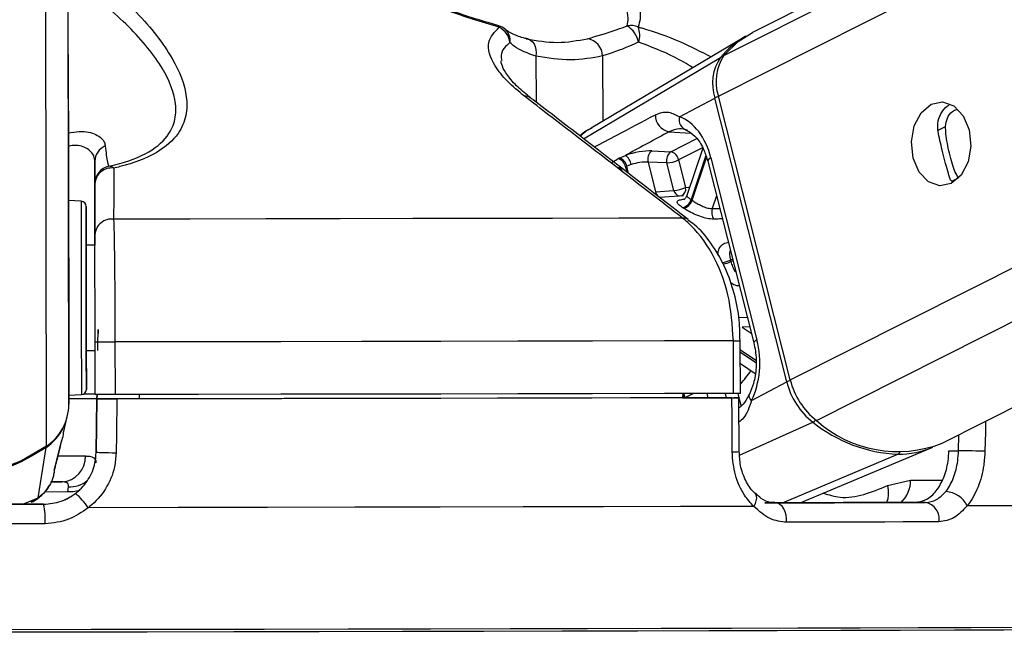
# Model space of a CAD drawing. Header units: millimetres. Extents: x 36407 to 443956, y 6043 to 409364.
# Tile 18 of 73: x 167905 to 170711, y 143756 to 145523. Entities that reach past the tile are written whole.
import ezdxf

# ---------------------------------------------------------------- set-up
doc = ezdxf.new("R2010")
doc.units = ezdxf.units.MM
doc.header["$LTSCALE"] = 50
doc.layers.add('COMPONENT_GEOMETRY', color=7, linetype='Continuous')
doc.styles.add('SLDTEXTSTYLE0', font='TXT', dxfattribs={"width": 0.75})
doc.dimstyles.new('SLDDIMSTYLE2', dxfattribs={"dimtxt": 2500, "dimasz": 165.1, "dimexe": 0, "dimexo": 0.0625, "dimgap": 625, "dimtad": 0, "dimtih": 1, "dimtoh": 1, "dimdec": 0, "dimrnd": 1e-09, "dimzin": 12, "dimdsep": 46, "dimtxsty": 'SLDTEXTSTYLE0', "dimsah": 1, "dimcen": 0.09, "dimadec": 0, "dimazin": 3, "dimtfac": 1, "dimtdec": 0, "dimtofl": 0, "dimtmove": 0, "dimatfit": 3, "dimfxl": 1, "dimfrac": 2, "dimtolj": 1, "dimtzin": 12, "dimarcsym": 0})

# ---------------------------------------------------------------- blocks, each defined once
blk = doc.blocks.new('_D_5')
at = {"layer": 'COMPONENT_GEOMETRY', "color": 7}
for p, q in [((239589.9, 151445.9), (252348.8, 151445.9)), ((252190.1, 151445.9), (252190.1, 97762.1)), ((252190.1, 40109.5), (252190.1, 93793.3)), ((95738.2, 40109.5), (252348.8, 40109.5))]:
    blk.add_line(p, q, dxfattribs=at)
for points in [[(252190.1, 151445.9), (252164.7, 151280.8), (252215.5, 151280.8)], [(252190.1, 40109.5), (252215.5, 40274.6), (252164.7, 40274.6)]]:
    blk.add_solid(points, dxfattribs=at)
at = {"layer": 'COMPONENT_GEOMETRY', "color": 7, "insert": (248495.6, 97016), "char_height": 2500, "attachment_point": 1, "style": 'SLDTEXTSTYLE0'}
blk.add_mtext('2227', dxfattribs=at)

msp = doc.modelspace()

# ---------------------------------------------------------------- linework, layer by layer
at = {"color": 7, "linetype": 'Continuous', "lineweight": 25}
for p, q in [((182838.83, 151961.06), (169993.39, 145486.86)), ((170533.53, 144315.55), (185651.85, 151935.3)), ((168043.95, 145262.33), (168035.23, 151725.21)), ((169270.22, 145505.71), (169240.4, 145514.66)), ((169968.38, 145472.66), (169533.86, 145213.89)), ((169785.63, 145246.15), (169885.97, 145299.69)), ((170090.78, 144490.7), (169885.97, 145299.69)), ((170100.71, 144496), (169895.89, 145304.98)), ((168043.95, 145262.33), (168045.06, 144426.49)), ((169706.44, 145148.68), (169760.13, 145146.55)), ((169851.57, 145156.66), (169806.32, 145021.34)), ((168119.13, 145119.34), (168119.45, 144879.76)), ((169613.74, 145128.45), (169631.13, 145136.2)), ((169695.77, 145116.78), (169717.18, 145032.26)), ((169749.46, 145114.66), (169695.77, 145116.78)), ((169769.28, 145036.4), (169749.46, 145114.66)), ((169782.84, 145123.08), (169802.65, 145044.82)), ((169865.74, 145119.65), (169996.92, 144601.53)), ((169874.88, 145128.69), (170006.05, 144610.57)), ((169647.08, 145109.86), (169634.82, 145105.13)), ((168119.42, 144910.58), (168119.22, 145056.02)), ((169717.18, 145032.26), (169769.28, 145036.4)), ((168080.07, 145005.45), (168044.28, 145007.28)), ((169796.36, 145020.87), (169728.95, 145015.68)), ((168119.46, 144879.76), (168094.46, 144879.73)), ((168120.03, 144454.13), (168119.83, 144604.13)), ((168176.59, 144604.14), (168176.79, 144454.14)), ((169939.02, 144457.49), (169938.82, 144607.49)), ((169958.77, 144457.57), (169958.56, 144607.57)), ((168094.86, 144579.73), (168119.86, 144579.76)), ((169958.66, 144542.44), (170000.49, 144514.37)), ((169990.45, 144437.16), (170090.78, 144490.7)), ((168045.03, 144452.04), (168080.81, 144453.96)), ((168125.28, 144442.73), (168122.8, 144288.89)), ((168122.82, 144289.02), (168125.28, 144441.64)), ((168125.46, 144454.1), (168125.28, 144442.45)), ((168125.28, 144442.07), (168125.47, 144454.1)), ((168125.28, 144442.73), (168125.28, 144442.45)), ((168234.81, 144442.22), (168125.28, 144442.07)), ((168125.28, 144441.64), (168125.28, 144442.07)), ((168234.81, 144442.22), (168234.81, 144441.85)), ((168234.82, 144441.85), (168234.81, 144442.22)), ((168245.03, 144454.41), (168245.04, 144441.87)), ((169794.25, 144457.36), (169794.11, 144444.81)), ((169794.11, 144445.08), (169939.91, 144445.08)), ((169824.13, 144444.88), (169794.11, 144444.88)), ((169955, 144291.65), (169954.54, 144445.06)), ((168029.95, 144345.02), (168040.56, 144390.59)), ((167957.68, 144159.56), (167980.47, 144303.63)), ((168005.18, 144244.15), (168024.68, 144324.86)), ((168023.86, 144321.54), (168024.81, 144324.82)), ((170129.33, 144145.63), (170507.24, 144303.89)), ((168122.82, 144289.07), (168122.82, 144289.02)), ((170552.95, 144294.19), (170580.39, 144294.19)), ((168002.3, 144226.24), (168004.37, 144235.13)), ((168003.62, 144238.61), (168005.42, 144244.09)), ((167993.09, 144205.18), (168025.14, 144205.23)), ((168042.09, 144176.38), (168043.82, 144191.21)), ((170377.73, 144194.61), (170443.42, 144210.5)), ((167973.04, 144141.41), (167973.04, 144141.47)), ((170028.37, 144145.37), (170058.35, 144145.37)), ((170486.28, 144146.53), (170456.3, 144146.53))]:
    msp.add_line(p, q, dxfattribs=at)
at = {"color": 8, "linetype": 'Continuous', "lineweight": 25}
for p, q in [((169895.89, 145304.98), (183097.48, 151958.69)), ((169911.99, 145421.07), (182887.07, 151960.62)), ((170100.71, 144496), (184875.1, 151942.41)), ((170175.52, 144380.15), (185174.33, 151939.67)), ((168045.06, 144426.49), (168035.23, 151725.21)), ((167980.94, 144306.59), (167971.37, 151409.81)), ((169376.22, 145419.09), (169376.4, 145288.04)), ((169511.67, 145183.77), (169901.98, 145415.13)), ((169566.04, 145419.6), (169566.28, 145233.2)), ((169755.66, 145203.41), (169817.96, 145199.3)), ((170520, 145206.72), (170543.35, 145218.5)), ((169760.13, 145146.55), (169834.74, 145184.16)), ((169851.08, 145157.47), (169782.84, 145123.08)), ((169860.21, 145135.68), (169818.27, 145010.24)), ((169821.21, 145008.27), (169862.04, 145130.39)), ((169615.33, 145099.76), (169610.32, 145100.23)), ((169631.76, 145103.61), (169635.77, 145087.77)), ((169640.05, 145084.45), (169634.82, 145105.13)), ((170561.21, 145062.6), (170580.38, 145072.26)), ((169890.74, 145020.91), (169878.57, 144984.52)), ((169878.57, 144984.52), (169899.83, 144984.98)), ((169936.36, 144840.7), (169930.43, 144837.7)), ((169931.52, 144833.38), (169937.46, 144836.37)), ((169954.38, 144674.32), (169978.25, 144675.22)), ((169985.27, 144647.51), (169964.11, 144646.62)), ((169964.11, 144646.62), (169989.87, 144629.34)), ((168128.39, 144635.47), (168128.39, 144635.47)), ((170002.54, 144550.84), (169958.61, 144580.31)), ((169958.61, 144575.22), (170002.75, 144545.61)), ((169801.93, 144445.08), (169801.83, 144445.48)), ((169862.74, 144457.31), (169865.84, 144445.08)), ((169918.99, 144445.08), (169915.86, 144457.43)), ((169951.35, 144457.52), (169954.47, 144445.17)), ((169954.54, 144444.89), (169960.48, 144421.45)), ((169956.47, 144281.49), (170165.19, 144375.5)), ((170580.39, 144294.19), (170581.39, 144339.66)), ((170078.67, 144145.5), (170407.79, 144284.36)), ((170443.42, 144210.5), (170534.05, 144210.5)), ((168042.09, 144176.38), (167976.04, 144176.28)), ((167913.86, 144141.39), (167957.68, 144159.56)), ((167937.74, 144148.54), (167957.68, 144159.56))]:
    msp.add_line(p, q, dxfattribs=at)
at = {"color": 8, "linetype": 'Continuous', "lineweight": 25, "flags": 128}
for points in [[(169270.17, 145505.6), (169270.17, 145505.6), (169270.59, 145505.35), (169270.91, 145504.79), (169271.13, 145503.93), (169271.27, 145502.77), (169271.3, 145501.33)], [(169874.88, 145128.69), (169870.8, 145126.26), (169867.85, 145123.94), (169866.12, 145121.81), (169865.68, 145119.93), (169865.74, 145119.65)], [(169802.65, 145044.82), (169810.81, 145045.73), (169814.57, 145046.01)], [(168080.07, 145005.45), (168080.08, 145005.33), (168080.09, 144993.78), (168080.13, 144964.23), (168080.19, 144918.71), (168080.27, 144860.3), (168080.36, 144792.99)], [(168080.36, 144792.99), (168080.46, 144721.37), (168080.55, 144650.32), (168080.64, 144584.68), (168080.71, 144528.92), (168080.77, 144486.85), (168080.8, 144461.32), (168080.81, 144453.96)], [(170006.05, 144610.57), (170001.98, 144608.14), (169999.03, 144605.82), (169997.3, 144603.68), (169996.87, 144601.81), (169996.93, 144601.49)], [(169938.82, 144607.49), (169946.56, 144607.51), (169952.58, 144607.53), (169956.6, 144607.55), (169958.45, 144607.56), (169958.56, 144607.57)], [(169990.45, 144437.16), (169986.94, 144441.65), (169984.57, 144446.02), (169983.43, 144450.1), (169983.56, 144453.77), (169984.23, 144455.67)], [(170657.44, 144378), (170656.76, 144346.95), (170655.57, 144292.56)], [(168015.07, 144279.09), (168042.91, 144279.09), (168070.42, 144279.08), (168092.56, 144279.06)], [(170377.73, 144194.61), (170379.97, 144181.3), (170380.23, 144168.51), (170378.49, 144156.7), (170374.83, 144146.29), (170374.83, 144146.29)], [(168071.65, 144179.68), (168057.27, 144176.78), (168042.09, 144176.38)], [(169997.12, 144135.13), (170001.39, 144143.35), (170004.16, 144151.25), (170005.31, 144158.5), (170004.78, 144164.79), (170002.6, 144169.86), (170000.82, 144171.95)]]:
    msp.add_lwpolyline(points, dxfattribs=at)
at = {"color": 7, "linetype": 'Continuous', "lineweight": 25, "flags": 128}
for points in [[(169911.99, 145421.07), (169952.32, 145460.69), (169993.39, 145486.86)], [(169348.52, 145468.43), (169354.98, 145467.55), (169360.96, 145464.8), (169366.24, 145460.26), (169370.61, 145454.13), (169373.89, 145446.63), (169375.96, 145438.07), (169376.75, 145428.77), (169376.22, 145419.09)], [(170502.22, 145281.94), (170534.97, 145288.74), (170567.08, 145277.29), (170593.68, 145249.35), (170610.71, 145209.15), (170615.59, 145162.83), (170607.56, 145117.43), (170587.85, 145079.86), (170559.46, 145055.85), (170526.71, 145049.05), (170494.59, 145060.49), (170467.99, 145088.44), (170450.95, 145128.63), (170446.09, 145174.96), (170454.12, 145220.36), (170473.83, 145257.93), (170502.22, 145281.94)], [(168044.1, 145144.81), (168044.1, 145146.46), (168044.12, 145130.08), (168044.16, 145098.16), (168044.22, 145055.56), (168044.28, 145008.77), (168044.34, 144964.9), (168044.39, 144930.65), (168044.41, 144911.22), (168044.42, 144909.57), (168044.39, 144925.95), (168044.35, 144957.88), (168044.3, 145000.47), (168044.23, 145047.27), (168044.17, 145091.13), (168044.12, 145125.38), (168044.1, 145144.81)], [(168094.57, 144789.57), (168094.49, 144853.22), (168094.42, 144908.46), (168094.36, 144951.51), (168094.32, 144979.45), (168094.31, 144990.37), (168094.32, 144983.53), (168094.35, 144959.39), (168094.41, 144919.6), (168094.46, 144879.73)], [(169793.75, 144957.45), (169612.33, 144957.03), (169423.32, 144956.62), (169227.44, 144956.22), (169025.48, 144955.83), (168818.22, 144955.44), (168606.46, 144955.07), (168391.04, 144954.71), (168172.8, 144954.36)], [(168094.45, 144879.73), (168094.45, 144886.65), (168094.44, 144894.7), (168094.45, 144884.88), (168094.48, 144858.25), (168094.54, 144817.69), (168094.61, 144767.59)], [(168094.86, 144579.73), (168094.9, 144551), (168094.96, 144507.94), (168094.99, 144480), (168095.01, 144469.08), (168095, 144475.92), (168094.97, 144500.06), (168094.91, 144539.85), (168094.84, 144592.58), (168094.76, 144654.65), (168094.67, 144721.84), (168094.57, 144789.57)], [(168094.61, 144767.59), (168094.68, 144713.4), (168094.75, 144660.97), (168094.81, 144615.99), (168094.86, 144583.34), (168094.88, 144566.55), (168094.87, 144567.45), (168094.86, 144579.73)], [(168128.39, 144635.47), (168128.42, 144637.15), (168128.44, 144638.49), (168128.45, 144639.45), (168128.46, 144639.99), (168128.46, 144640.09), (168128.46, 144639.76), (168128.44, 144639), (168128.43, 144637.84), (168128.41, 144636.31), (168128.37, 144634.48), (168128.34, 144632.41), (168128.3, 144630.18), (168128.27, 144627.84)], [(168128.46, 144639.77), (168128.46, 144639.65), (168128.45, 144639.12), (168128.44, 144638.17), (168128.41, 144636.83), (168128.39, 144635.16)], [(168119.83, 144604.13), (168120.96, 144604.11), (168124.3, 144604.1), (168129.71, 144604.1), (168136.95, 144604.1), (168145.67, 144604.1), (168155.48, 144604.11), (168165.94, 144604.12), (168176.59, 144604.14)], [(169938.82, 144607.49), (169742.33, 144607.04), (169537.27, 144606.59), (169324.49, 144606.15), (169104.89, 144605.72), (168879.35, 144605.31), (168648.81, 144604.9), (168414.24, 144604.51), (168176.59, 144604.14)], [(168044.23, 144442.9), (168070.44, 144442.89), (168100.49, 144442.86), (168119.02, 144442.81), (168125.28, 144442.73)], [(168044.24, 144443.09), (168105.51, 144443.11), (168125.29, 144443.11)], [(168120.03, 144455.23), (168113.87, 144455.3), (168095.66, 144455.35), (168086.39, 144455.37)], [(168176.79, 144454.14), (168166.14, 144454.12), (168155.68, 144454.11), (168145.87, 144454.1), (168137.15, 144454.1), (168129.92, 144454.1), (168124.51, 144454.11), (168121.16, 144454.11), (168120.03, 144454.13)], [(169939.02, 144457.49), (169742.53, 144457.04), (169537.47, 144456.59), (169324.7, 144456.15), (169105.09, 144455.72), (168879.55, 144455.3), (168649.02, 144454.9), (168414.44, 144454.51), (168176.79, 144454.14)], [(168182.13, 144441.65), (168180.5, 144341.67), (168179.61, 144287.28)], [(169934.76, 144444.98), (169739.18, 144444.53), (169535.15, 144444.08), (169323.5, 144443.65), (169105.11, 144443.22), (168880.84, 144442.81), (168651.63, 144442.41), (168418.41, 144442.02), (168182.13, 144441.65)], [(169824.13, 144444.88), (169645.07, 144444.47), (169459.04, 144444.07), (169266.71, 144443.68), (169068.75, 144443.29), (168865.86, 144442.92), (168658.74, 144442.55), (168448.15, 144442.2), (168234.81, 144441.85)], [(169935.23, 144290.62), (169934.92, 144390.59), (169934.76, 144444.98)], [(169958.77, 144457.57), (169958.66, 144457.56), (169956.8, 144457.55), (169952.78, 144457.53), (169946.76, 144457.51), (169939.02, 144457.49)], [(167980.94, 144306.59), (167909.82, 144265.7), (167833.15, 144235.77), (167752.71, 144217.48), (167670.36, 144211.26), (167587.98, 144217.26), (167507.49, 144235.33), (167430.75, 144265.06), (167359.51, 144305.76)], [(167980.47, 144303.63), (167945.76, 144281.9), (167909.46, 144262.8), (167871.77, 144246.44), (167832.9, 144232.91), (167793.11, 144222.29), (167752.59, 144214.65), (167711.6, 144210.02), (167670.35, 144208.44)], [(168179.61, 144287.28), (168168.97, 144287.45), (168158.5, 144287.65), (168148.68, 144287.87), (168139.95, 144288.12), (168132.72, 144288.36), (168127.3, 144288.6), (168123.95, 144288.82), (168122.82, 144289.02)], [(170655.57, 144292.56), (170648.27, 144292.72), (170639.49, 144292.91), (170629.64, 144293.13), (170619.15, 144293.35), (170608.51, 144293.58), (170598.2, 144293.81), (170588.68, 144294.01), (170580.39, 144294.19)], [(168025.14, 144205.23), (168008.48, 144205.25), (167996.47, 144205.25)], [(167973.04, 144141.47), (167897.51, 144141.36), (167821.87, 144141.25), (167746.18, 144141.15), (167670.45, 144141.04), (167594.72, 144140.94), (167519.02, 144140.84), (167443.39, 144140.75), (167367.85, 144140.65)], [(167367.85, 144140.6), (167443.39, 144140.69), (167519.03, 144140.79), (167594.72, 144140.89), (167670.45, 144140.99), (167746.17, 144141.09), (167821.88, 144141.2), (167897.51, 144141.3), (167973.04, 144141.41)], [(169997.12, 144135.13), (169787.95, 144134.65), (169568.56, 144134.16), (169340.03, 144133.69), (169103.45, 144133.23), (168859.97, 144132.78), (168610.75, 144132.34), (168357, 144131.93), (168099.95, 144131.53)], [(170456.3, 144146.53), (170406.77, 144146.38), (170356.07, 144146.24), (170304.21, 144146.1), (170251.22, 144145.95), (170197.12, 144145.81), (170141.92, 144145.66), (170085.66, 144145.52), (170028.37, 144145.37)], [(170058.35, 144145.37), (170115.6, 144145.52), (170171.83, 144145.66), (170227, 144145.81), (170281.09, 144145.95), (170334.1, 144146.1), (170385.98, 144146.24), (170436.71, 144146.38), (170486.28, 144146.53)], [(170090.57, 144089.95), (170090.58, 144100.43), (170089.18, 144110.68), (170086.43, 144120.27), (170082.44, 144128.76), (170077.41, 144135.78), (170071.53, 144141.03), (170065.08, 144144.28), (170058.35, 144145.37)], [(171390.33, 144140.37), (171351.57, 144139.98), (171295.07, 144139.56), (171221.09, 144139.13), (171130.01, 144138.68), (171022.25, 144138.21), (170898.33, 144137.74), (170758.86, 144137.26), (170604.5, 144136.77)], [(167977.19, 144085.94), (167900.63, 144085.83), (167823.98, 144085.72), (167747.27, 144085.61), (167670.53, 144085.51), (167593.77, 144085.41), (167517.06, 144085.31), (167440.41, 144085.21), (167363.85, 144085.11)], [(170524.26, 144091.12), (170474.02, 144090.97), (170422.61, 144090.83), (170370.03, 144090.68), (170316.32, 144090.54), (170261.49, 144090.39), (170205.58, 144090.25), (170148.6, 144090.1), (170090.57, 144089.95)], [(171248.58, 143785.74), (171241.78, 143785.46), (171217.3, 143785.09), (171175.16, 143784.69), (171115.56, 143784.28), (171038.8, 143783.86), (170945.26, 143783.42), (170835.41, 143782.96), (170709.79, 143782.5), (170569.03, 143782.03), (170413.84, 143781.55), (170244.98, 143781.07), (170063.29, 143780.59), (169869.7, 143780.11), (169665.14, 143779.64), (169450.65, 143779.17), (169227.29, 143778.71), (168996.18, 143778.27), (168758.47, 143777.83), (168515.33, 143777.41), (168268, 143777.01), (168017.68, 143776.63), (167765.64, 143776.27)], [(171266.11, 143792.95), (171261.19, 143792.7), (171239.32, 143792.33), (171200.06, 143791.95), (171143.61, 143791.54), (171070.25, 143791.12), (170980.31, 143790.69), (170874.27, 143790.24), (170752.61, 143789.78), (170615.93, 143789.31), (170464.92, 143788.84), (170300.29, 143788.36), (170122.84, 143787.89), (169933.45, 143787.41), (169733.04, 143786.94), (169522.59, 143786.47), (169303.11, 143786.01), (169075.68, 143785.56), (168841.41, 143785.13), (168601.43, 143784.71), (168356.93, 143784.3), (168109.07, 143783.92), (167859.09, 143783.55)]]:
    msp.add_lwpolyline(points, dxfattribs=at)
at = {"color": 7, "linetype": 'Continuous', "lineweight": 25}
for centre, radius, start, end in [((169256.21, 145457.59), 50, 49.51579, 73.72956), ((169247.05, 145451.64), 55.29, 6.21189, 63.987), ((169647, 145454.9), 51.73, 66.67065, 101.91614), ((169596.88, 145443.65), 73.36, 11.76555, 57.47809), ((169606.87, 145478.81), 65.04, 341.90993, 21.26413), ((169515.26, 145418.71), 50.78, 1.01194, 81.25317), ((170098.21, 145255.63), 252.88, 119.53751, 140.89547), ((170011.9, 145341.05), 132.55, 146.02222, 198.18431), ((170022.51, 145346.58), 133.28, 146.02296, 198.18838), ((169764.69, 145250.86), 48.3, 178.56885, 259.2258), ((169814.09, 145237.15), 29.85, 162.44823, 256.49413), ((168166.76, 145118.81), 47.63, 111.96462, 179.36851), ((169724.75, 145124.82), 30.08, 127.51776, 195.50273), ((169778.45, 145122.7), 30.08, 127.52353, 195.49696), ((169753.76, 145117.68), 29.57, 10.52776, 77.56244), ((169601.75, 145097.69), 30.58, 11.14697, 72.88828), ((169604.84, 145099.22), 30.56, 11.14302, 73.06394), ((169608.25, 145104.35), 39.22, 8.08011, 54.31839), ((169744.6, 145204.3), 89.77, 273.10862, 295.21071), ((168169.2, 145056.06), 49.98, 101.43472, 180.04937), ((168166.82, 145052.45), 47.74, 82.72053, 175.70814), ((168160.24, 145087.3), 17.78, 44.70313, 93.05262), ((169764.39, 145126.15), 89.88, 273.12135, 295.19787), ((168079.31, 144990.47), 15, 0.07703, 87.07703), ((169787.59, 145018.73), 31.84, 281.79637, 344.5396), ((169790.3, 145017.29), 32.2, 281.65275, 343.73272), ((169722, 144863.67), 175.36, 55.54652, 56.70123), ((169668.23, 144796.57), 228.74, 55.80184, 56.61658), ((169911.05, 144974.33), 34.04, 162.58297, 215.87726), ((168166.98, 144907.03), 47.69, 82.98889, 175.72758), ((169535.62, 144735.91), 407.73, 13.8311, 14.45777), ((170295.81, 144541.5), 211.23, 193.91566, 231.80184), ((170306.89, 144547.07), 212.41, 193.91393, 231.79767), ((168080.01, 144468.94), 15, 273.07703, 0.07703), ((167900.14, 144426.9), 144.93, 303.88706, 359.83739), ((167898.32, 144424.9), 146.48, 304.1156, 332.84362), ((170424.09, 144696.19), 412.15, 231.08578, 267.73333), ((170407.08, 144639.06), 347.35, 228.19138, 291.34897), ((170408.9, 144541.73), 257.37, 269.75291, 292.46551), ((168021.14, 144276.59), 71.46, 273.2068, 1.98107), ((167950.67, 144035.43), 177.54, 32.77046, 50.38632), ((170540.96, 144107.42), 70, 24.79183, 87.62954), ((167798.56, 144100.47), 179.23, 355.34847, 13.2044), ((170478.44, 144100.43), 46.76, 348.51882, 80.3412)]:
    msp.add_arc(centre, radius, start, end, dxfattribs=at)
at = {"color": 8, "linetype": 'Continuous', "lineweight": 25}
for centre, radius, start, end in [((169260.94, 145464.54), 41.65, 350.44043, 48.25289), ((169907.19, 145405.68), 10.79, 83.38452, 118.8684), ((169346.77, 145282.39), 22.63, 53.78166, 98.38808), ((169914.64, 145236.72), 69.19, 105.38682, 114.48688), ((169738.49, 145036.54), 21.74, 191.36513, 251.76787), ((169790.39, 145040.59), 21.52, 191.22364, 253.66076), ((169781, 145040.48), 22.09, 294.53007, 11.32522), ((169796.61, 144935.34), 22.29, 52.23238, 97.36842), ((169891.87, 144918.08), 89.15, 279.81064, 295.63052), ((169893.1, 144917.33), 92.33, 280.10962, 294.59611), ((169759.03, 144668.74), 272.24, 317.18212, 327.47431), ((170113.41, 144444.42), 51.51, 103.81251, 116.04901), ((169763.16, 144435.05), 36.71, 15.43275, 31.8711), ((169765.79, 144436), 37.27, 14.74948, 34.59931), ((170154.32, 144396.81), 23.92, 297.0264, 321.7513), ((167973.52, 144303.03), 6.98, 4.96713, 24.12624), ((169939.69, 144394.21), 103.69, 267.53702, 278.49978), ((170403.15, 144294.43), 11.08, 294.72407, 330.18885), ((168047.82, 144269.24), 78.13, 267.06396, 309.58249), ((170361.4, 144207.22), 82.09, 312.20192, 2.28685)]:
    msp.add_arc(centre, radius, start, end, dxfattribs=at)
at = {"color": 7, "linetype": 'Continuous', "lineweight": 25}
for centre, major_axis, ratio, start_param, end_param in [((169758.85, 145066.78), (-4.66, 184.55), 0.6719865, 5.0374763, 6.028142), ((169662.54, 145125.05), (68.5, 14.62), 0.2726692, 0.8185512, 1.9882444), ((169667.57, 145101.53), (44.27, 8.45), 0.2926709, 0.8256575, 1.9953508), ((168129.91, 144729.77), (2.42, 150), 0.0000226, 3.141593, 4.029881), ((169890.02, 144548.66), (-4.66, 184.55), 0.6719865, 4.0468107, 5.0374763)]:
    msp.add_ellipse(centre, major_axis=major_axis, ratio=ratio, start_param=start_param, end_param=end_param, dxfattribs=at)
at = {"color": 8, "linetype": 'Continuous', "lineweight": 25}
msp.add_ellipse((169664.52, 145099.99), major_axis=(44.27, 8.45), ratio=0.2926709, start_param=2.8115572, end_param=3.1589901, dxfattribs=at)
at = {"color": 7, "linetype": 'Continuous', "lineweight": 25}
for points, knots in [([(168097.27, 145668.6), (168146.49, 145627.32), (168244.79, 145544.87), (168341.94, 145420.45), (168382.73, 145320.68), (168381.58, 145249.26), (168358.9, 145193.66), (168300.54, 145140.88), (168225.19, 145111.96), (168178.81, 145101.19), (168172.87, 145099.81)], [0, 0, 0, 0, 0.2107811, 0.4209984, 0.5922774, 0.6791914, 0.7658721, 0.8745717, 0.983931, 1, 1, 1, 1]), ([(169271.3, 145501.33), (169245.95, 145509), (169156.8, 145535.97), (169003.61, 145592.29), (168883.06, 145643.81), (168821.89, 145669.95)], [0, 0, 0, 0, 0.1637214, 0.5756299, 1, 1, 1, 1]), ([(169636.32, 145505.51), (169637.57, 145512.78), (169642.04, 145538.6), (169620.32, 145591.86), (169582.08, 145640.1), (169562.68, 145664.57)], [0, 0, 0, 0, 0.1618713, 0.5749168, 1, 1, 1, 1]), ([(169607.78, 145672.06), (169625.29, 145646.48), (169660.72, 145594.73), (169677.73, 145537.89), (169669.72, 145510.14), (169667.48, 145502.39)], [0, 0, 0, 0, 0.4134707, 0.8362824, 1, 1, 1, 1]), ([(168159.29, 145105.05), (168164.92, 145106.37), (168208.75, 145116.58), (168279.92, 145144), (168332.85, 145193.48), (168351.82, 145245.34), (168349.14, 145312.19), (168304.89, 145405.11), (168205.3, 145520.66), (168107.59, 145597.16), (168058.13, 145635.89)], [0, 0, 0, 0, 0.0156927, 0.1221668, 0.2283981, 0.3128209, 0.4004608, 0.5725393, 0.7836071, 1, 1, 1, 1]), ([(169240.4, 145514.66), (169225.21, 145519.14), (169177.14, 145533.31), (169114.65, 145555), (169068.92, 145572.78), (169054.9, 145578.23)], [0, 0, 0, 0, 0.2427829, 0.7678848, 1, 1, 1, 1]), ([(169343.47, 145304.77), (169326.41, 145318.96), (169291.59, 145347.9), (169250.28, 145401.25), (169230.67, 145459.46), (169258.48, 145488.12), (169271.3, 145501.33)], [0, 0, 0, 0, 0.189736, 0.3871756, 0.7175264, 1, 1, 1, 1]), ([(169353.94, 145468.08), (169351.02, 145468.66), (169333.46, 145472.2), (169309.64, 145481.6), (169291.52, 145491.87), (169288.78, 145495.56), (169288.77, 145495.58)], [0, 0, 0, 0, 0.08898134, 0.53497825, 0.9974956, 1, 1, 1, 1]), ([(169522.99, 145468.9), (169549.84, 145476.58), (169584.79, 145486.57), (169626.63, 145501.95), (169636.32, 145505.51)], [0, 0, 0, 0, 0.7684421, 1, 1, 1, 1]), ([(169376.22, 145419.09), (169353.34, 145427.15), (169323.55, 145437.64), (169306.07, 145453.86), (169302.02, 145457.62)], [0, 0, 0, 0, 0.7680855, 1, 1, 1, 1]), ([(169348.52, 145468.43), (169378.36, 145463.45), (169438.99, 145453.34), (169494.7, 145463.66), (169522.99, 145468.9)], [0, 0, 0, 0, 0.4923944, 1, 1, 1, 1]), ([(169668.69, 145458.61), (169659.99, 145454.82), (169622.48, 145438.45), (169590.56, 145427.79), (169566.04, 145419.6)], [0, 0, 0, 0, 0.2319708, 1, 1, 1, 1]), ([(169360.92, 145300.63), (169348.48, 145310.57), (169321.08, 145332.46), (169293.8, 145364.51), (169278.65, 145391.22), (169276.55, 145404.52), (169276.95, 145406.07), (169276.97, 145406.13)], [0, 0, 0, 0, 0.2209866, 0.4868014, 0.7413647, 0.9901062, 1, 1, 1, 1]), ([(169566.04, 145419.6), (169536.11, 145414.12), (169475.37, 145403), (169409.59, 145413.68), (169376.22, 145419.09)], [0, 0, 0, 0, 0.4927367, 1, 1, 1, 1]), ([(169793.75, 144957.45), (169773.03, 144973.46), (169669.47, 145053.54), (169519.41, 145169.38), (169389.95, 145269), (169343.47, 145304.77)], [0, 0, 0, 0, 0.13809954, 0.69049321, 1, 1, 1, 1]), ([(169809.84, 144953.11), (169704.96, 145034.36), (169555.15, 145150.42), (169405.11, 145265.94), (169360.11, 145300.58)], [0, 0, 0, 0, 0.7000671, 1, 1, 1, 1]), ([(169716.4, 145252.06), (169726.26, 145255.8), (169739.34, 145260.75), (169761.88, 145258.55), (169775.33, 145251.53), (169785.63, 145246.15)], [0, 0, 0, 0, 0.4178676, 0.5540033, 1, 1, 1, 1]), ([(170522.04, 145204.55), (170521.25, 145214.68), (170519.67, 145234.92), (170533.26, 145261.15), (170545.03, 145276.39), (170554.06, 145279.47), (170554.1, 145279.48)], [0, 0, 0, 0, 0.3299279, 0.6593653, 0.9986849, 1, 1, 1, 1]), ([(170543.35, 145218.5), (170544.44, 145226.67), (170546.61, 145243.01), (170559.65, 145260.81), (170571.42, 145265.94), (170576.06, 145267.96)], [0, 0, 0, 0, 0.377563, 0.7546701, 1, 1, 1, 1]), ([(169535.08, 145213.93), (169530.18, 145211.46), (169518.07, 145205.35), (169507.33, 145197.03), (169500.93, 145192.07)], [0, 0, 0, 0, 0.4044136, 1, 1, 1, 1]), ([(169755.66, 145203.41), (169715.75, 145181.88), (169674.23, 145159.48), (169632.74, 145137.07), (169631.13, 145136.2)], [0, 0, 0, 0, 0.9610658, 1, 1, 1, 1]), ([(169807.11, 145208.13), (169799.62, 145210.19), (169782.2, 145214.99), (169765.3, 145207.62), (169755.66, 145203.41)], [0, 0, 0, 0, 0.4297614, 1, 1, 1, 1]), ([(169801.74, 145209.28), (169805.32, 145207.75), (169815.85, 145203.24), (169835.25, 145186.25), (169854.6, 145156.03), (169862.39, 145130.58), (169865.74, 145119.65)], [0, 0, 0, 0, 0.15153902, 0.44643739, 0.76230898, 1, 1, 1, 1]), ([(170556.33, 145069.14), (170554.19, 145075.74), (170549.89, 145088.99), (170541.87, 145118.62), (170534.01, 145150.18), (170527.23, 145179.45), (170523.76, 145196.23), (170522.04, 145204.55)], [0, 0, 0, 0, 0.2220707, 0.4457723, 0.6401358, 0.8216547, 1, 1, 1, 1]), ([(170580.38, 145072.26), (170576.95, 145077.6), (170570.64, 145087.44), (170561.96, 145112.79), (170554.31, 145141.18), (170548.21, 145170.69), (170544.21, 145196.77), (170543.62, 145211.68), (170543.35, 145218.5)], [0, 0, 0, 0, 0.2046382, 0.3763309, 0.5488291, 0.7033529, 0.8642728, 1, 1, 1, 1]), ([(168148.95, 145162.98), (168149.86, 145153.91), (168153.19, 145120.93), (168156.73, 145111.72), (168159.29, 145105.05)], [0, 0, 0, 0, 0.2751838, 1, 1, 1, 1]), ([(168119.22, 145056.02), (168119.21, 145060.3), (168119.2, 145068.95), (168119.16, 145102.44), (168119.13, 145119.34)], [0, 0, 0, 0, 0.495638, 1, 1, 1, 1]), ([(169593.52, 145115.9), (169594.78, 145116.9), (169599.37, 145120.55), (169605.96, 145124.24), (169610.75, 145126.92)], [0, 0, 0, 0, 0.2743947, 1, 1, 1, 1]), ([(169610.75, 145126.92), (169610.99, 145127.04), (169611.98, 145127.55), (169612.98, 145128.06), (169613.74, 145128.45)], [0, 0, 0, 0, 0.2370107, 1, 1, 1, 1]), ([(168172.87, 145099.81), (168172.87, 145083.77), (168172.84, 145035.31), (168172.81, 144986.81), (168172.8, 144954.36)], [0, 0, 0, 0, 0.3309606, 1, 1, 1, 1]), ([(169612.16, 145102.52), (169612.07, 145102.55), (169611.68, 145102.68), (169614.22, 145101.42), (169618.52, 145097.33), (169619.38, 145092.87), (169619.72, 145091.15)], [0, 0, 0, 0, 0.0922528, 0.3874284, 0.763166, 1, 1, 1, 1]), ([(169634.82, 145105.13), (169634.04, 145104.74), (169633.02, 145104.23), (169632, 145103.73), (169631.76, 145103.61)], [0, 0, 0, 0, 0.7630482, 1, 1, 1, 1]), ([(170561.22, 145062.6), (170559.88, 145063.59), (170557.54, 145065.34), (170556.69, 145068), (170556.33, 145069.14)], [0, 0, 0, 0, 0.5691877, 1, 1, 1, 1]), ([(169794.1, 144987.57), (169791.72, 144989.2), (169784.92, 144993.87), (169778.5, 145000.32), (169777.99, 145005.8), (169784.34, 145009.5), (169793.81, 145010.7), (169798.6, 145011.31)], [0, 0, 0, 0, 0.1167323, 0.3330346, 0.5519036, 0.77384, 1, 1, 1, 1]), ([(169806.07, 145021.48), (169804.97, 145018.89), (169802.87, 145013.95), (169798.22, 145010.54), (169796.16, 145009.7), (169796.42, 145009.78), (169796.49, 145009.8)], [0, 0, 0, 0, 0.3477065, 0.6632619, 0.9111675, 1, 1, 1, 1]), ([(169821.21, 145008.27), (169824.71, 145005.94), (169831.73, 145001.26), (169845.07, 144993.7), (169858.96, 144987.54), (169870.51, 144984.54), (169876.52, 144984.52), (169878.57, 144984.52)], [0, 0, 0, 0, 0.21985423, 0.44036508, 0.66313449, 0.88540641, 1, 1, 1, 1]), ([(169883.47, 144954.38), (169880.33, 144954.43), (169871.15, 144954.57), (169853.65, 144958.29), (169832.42, 144966.07), (169812.18, 144975.95), (169801.89, 144982.51), (169796.8, 144985.76)], [0, 0, 0, 0, 0.1195528, 0.3492974, 0.5730094, 0.7884372, 1, 1, 1, 1]), ([(168172.8, 144954.36), (168173.45, 144928.71), (168174.75, 144877.38), (168176.01, 144759.02), (168176.49, 144663.04), (168176.57, 144611.24), (168176.59, 144604.14)], [0, 0, 0, 0, 0.3170765, 0.6344921, 0.9498962, 1, 1, 1, 1]), ([(169938.82, 144607.49), (169935.7, 144652.16), (169929.46, 144741.49), (169881.64, 144860.24), (169830.64, 144926.99), (169798.74, 144953.32), (169793.75, 144957.45)], [0, 0, 0, 0, 0.3136612, 0.6271486, 0.9416187, 1, 1, 1, 1]), ([(169957.83, 144607.58), (169957.27, 144630.19), (169956.04, 144679.3), (169940.11, 144752.55), (169913.47, 144824.43), (169875.56, 144887.16), (169840.2, 144930.56), (169815.47, 144947.3), (169809.13, 144951.59)], [0, 0, 0, 0, 0.1631058, 0.3541001, 0.5460621, 0.7396449, 0.9332098, 1, 1, 1, 1]), ([(168119.83, 144604.13), (168119.82, 144610.34), (168119.74, 144655.67), (168119.66, 144739.68), (168119.5, 144843.25), (168119.44, 144888.14), (168119.42, 144910.58)], [0, 0, 0, 0, 0.0500642, 0.3653104, 0.6826947, 1, 1, 1, 1]), ([(169996.92, 144601.53), (169998.58, 144593.96), (170003.53, 144571.37), (170004.81, 144530.98), (169997.99, 144487.9), (169988.4, 144465.44), (169984.25, 144455.71)], [0, 0, 0, 0, 0.1540281, 0.4596231, 0.7657363, 1, 1, 1, 1]), ([(168125.28, 144441.64), (168125.83, 144441.63), (168126.93, 144441.61), (168135.57, 144441.6), (168148.26, 144441.61), (168164.47, 144441.62), (168176.13, 144441.64), (168182.13, 144441.65)], [0, 0, 0, 0, 0.1975809, 0.3951194, 0.5927112, 0.7902808, 1, 1, 1, 1]), ([(169934.76, 144444.98), (169938.9, 144444.99), (169947.2, 144445.01), (169953.93, 144445.04), (169955.27, 144445.07), (169951.05, 144445.08), (169943.7, 144445.08), (169939.91, 144445.08)], [0, 0, 0, 0, 0.1975712, 0.3950311, 0.5926566, 0.7902993, 1, 1, 1, 1]), ([(169984.22, 144455.95), (169983.37, 144454.17), (169977.72, 144442.3), (169967.9, 144426.59), (169958.7, 144419.36), (169954.63, 144416.16)], [0, 0, 0, 0, 0.0896006, 0.5962844, 1, 1, 1, 1]), ([(168029.61, 144345.07), (168029.41, 144343.74), (168027.44, 144330.64), (168025.55, 144325.85), (168023.86, 144321.54)], [0, 0, 0, 0, 0.1014865, 1, 1, 1, 1]), ([(168023.86, 144321.54), (168020.59, 144307.97), (168013.97, 144280.45), (168007.1, 144252.68), (168003.62, 144238.61)], [0, 0, 0, 0, 0.4932577, 1, 1, 1, 1]), ([(167973.04, 144141.47), (167989.96, 144143.16), (168023.8, 144146.55), (168068.82, 144172.64), (168102.69, 144210.96), (168120.03, 144252.32), (168122.06, 144279.1), (168122.82, 144289.07)], [0, 0, 0, 0, 0.2182073, 0.436409, 0.6543789, 0.871261, 1, 1, 1, 1]), ([(168063.86, 144172.2), (168064.91, 144173.01), (168079.26, 144184.15), (168102.69, 144211), (168120.03, 144252.28), (168122.07, 144279.06), (168122.82, 144289.02)], [0, 0, 0, 0, 0.0295883, 0.4055813, 0.7790458, 1, 1, 1, 1]), ([(168092.56, 144279.06), (168096.54, 144278.89), (168112.09, 144278.22), (168121.56, 144271.45), (168122.19, 144261.78), (168122.33, 144259.74)], [0, 0, 0, 0, 0.2131124, 0.8336855, 1, 1, 1, 1]), ([(168179.61, 144287.28), (168178.59, 144274), (168175.85, 144238.26), (168152.36, 144183.18), (168120.72, 144147.44), (168101.36, 144132.61), (168099.95, 144131.53)], [0, 0, 0, 0, 0.2204843, 0.5936603, 0.970346, 1, 1, 1, 1]), ([(169997.12, 144135.13), (169987.88, 144145.37), (169965.51, 144170.18), (169940.87, 144223.85), (169937.11, 144268.39), (169935.23, 144290.62)], [0, 0, 0, 0, 0.2603493, 0.6306919, 1, 1, 1, 1]), ([(170001.04, 144172.13), (169999.76, 144173.28), (169989.5, 144182.49), (169972.85, 144207.96), (169957.49, 144248.84), (169956.15, 144278.41), (169955.54, 144291.8)], [0, 0, 0, 0, 0.0477327, 0.384068, 0.7210892, 1, 1, 1, 1]), ([(170456.3, 144146.53), (170467.24, 144148.23), (170489.11, 144151.64), (170517.91, 144177.74), (170539.55, 144216.07), (170550.79, 144257.44), (170552.36, 144284.22), (170552.95, 144294.19)], [0, 0, 0, 0, 0.2181854, 0.4364002, 0.6543928, 0.8712579, 1, 1, 1, 1]), ([(170543.85, 144177.35), (170544.49, 144178.17), (170553.25, 144189.32), (170567.48, 144216.17), (170578.2, 144257.45), (170579.8, 144284.24), (170580.39, 144294.19)], [0, 0, 0, 0, 0.0295552, 0.4055515, 0.7790412, 1, 1, 1, 1]), ([(170655.57, 144292.56), (170654.79, 144279.28), (170652.69, 144243.53), (170637.67, 144188.43), (170617.65, 144152.72), (170605.4, 144137.85), (170604.5, 144136.77)], [0, 0, 0, 0, 0.2204935, 0.5936849, 0.9703968, 1, 1, 1, 1]), ([(167938.49, 144147.11), (167944.58, 144150.44), (167954.81, 144156.03), (167970.02, 144168.87), (167982.82, 144180.94), (167987.37, 144192.35), (167988.67, 144195.61)], [0, 0, 0, 0, 0.29318494, 0.49240818, 0.85523323, 1, 1, 1, 1]), ([(168043.82, 144191.21), (168043.93, 144192.69), (168044.34, 144198.36), (168040.38, 144202.73), (168032.49, 144204.94), (168027.89, 144205.12), (168025.14, 144205.23)], [0, 0, 0, 0, 0.1676469, 0.6396856, 0.7846303, 1, 1, 1, 1]), ([(167973.04, 144141.41), (167990.09, 144142.93), (168022.89, 144145.85), (168050.57, 144163.65), (168063.86, 144172.2)], [0, 0, 0, 0, 0.5194954, 1, 1, 1, 1]), ([(170057.2, 144147.13), (170052.99, 144146.78), (170039.78, 144145.71), (170021.38, 144153.69), (170006.8, 144167.72), (170001.19, 144173.12)], [0, 0, 0, 0, 0.2238282, 0.7013915, 1, 1, 1, 1]), ([(170486.28, 144146.53), (170497.15, 144148.05), (170518.07, 144150.99), (170535.49, 144168.8), (170543.85, 144177.35)], [0, 0, 0, 0, 0.5194785, 1, 1, 1, 1]), ([(170090.57, 144089.95), (170074.36, 144091.86), (170040.28, 144095.87), (170011.96, 144121.63), (169997.12, 144135.13)], [0, 0, 0, 0, 0.4758774, 1, 1, 1, 1]), ([(170604.5, 144136.77), (170592.87, 144124.09), (170568.91, 144097.98), (170539.43, 144093.45), (170524.26, 144091.12)], [0, 0, 0, 0, 0.4853935, 1, 1, 1, 1]), ([(168099.95, 144131.53), (168082.08, 144118.86), (168045.26, 144092.77), (168000.32, 144088.26), (167977.19, 144085.94)], [0, 0, 0, 0, 0.485361, 1, 1, 1, 1])]:
    msp.add_open_spline(points, degree=3, knots=knots, dxfattribs=at)
at = {"color": 8, "linetype": 'Continuous', "lineweight": 25}
for points, knots in [([(169667.48, 145502.39), (169670.81, 145501.45), (169709.64, 145490.5), (169782.32, 145465), (169846.24, 145431.92), (169874.99, 145417.04)], [0, 0, 0, 0, 0.0491026, 0.572154, 1, 1, 1, 1]), ([(169302.02, 145457.62), (169300.82, 145456.67), (169286.76, 145445.45), (169272.96, 145429.64), (169278.6, 145409.51), (169279.35, 145406.84)], [0, 0, 0, 0, 0.0746091, 0.8771803, 1, 1, 1, 1]), ([(169823.25, 145386.23), (169806.06, 145396.6), (169756.49, 145426.51), (169703.38, 145445.93), (169668.69, 145458.61)], [0, 0, 0, 0, 0.3468471, 1, 1, 1, 1]), ([(169542.47, 145159.94), (169563.89, 145171.26), (169621.82, 145201.86), (169679.84, 145232.65), (169716.4, 145252.06)], [0, 0, 0, 0, 0.3697365, 1, 1, 1, 1]), ([(168043.22, 145199.52), (168053.86, 145201.49), (168088.27, 145207.84), (168125.19, 145196.58), (168145.88, 145179.07), (168148.31, 145166.34), (168148.95, 145162.98)], [0, 0, 0, 0, 0.1581737, 0.511184, 0.871118, 1, 1, 1, 1]), ([(169533.91, 145213.78), (169532.89, 145213.3), (169521.12, 145207.8), (169511.23, 145199.07), (169502.21, 145191.09)], [0, 0, 0, 0, 0.0872454, 1, 1, 1, 1]), ([(168119.13, 145119.34), (168118.84, 145122.95), (168117.76, 145136.5), (168101.57, 145155.39), (168073.12, 145167.34), (168048.33, 145163.11), (168043.27, 145162.24)], [0, 0, 0, 0, 0.1416867, 0.5312271, 0.9043053, 1, 1, 1, 1]), ([(169806.47, 145021.3), (169806.55, 145020.39), (169806.73, 145018.51), (169811.85, 145014.54), (169816.6, 145011.36), (169818.27, 145010.24)], [0, 0, 0, 0, 0.3754116, 0.779888, 1, 1, 1, 1]), ([(169907.43, 144954.97), (169904.77, 144954.91), (169896.78, 144954.71), (169888.79, 144954.51), (169883.47, 144954.38)], [0, 0, 0, 0, 0.333331, 1, 1, 1, 1]), ([(169894.99, 144850.99), (169894.9, 144853.68), (169894.59, 144862.87), (169899.85, 144874.59), (169910.04, 144885.19), (169920.5, 144887.26), (169925.78, 144888.31)], [0, 0, 0, 0, 0.1199791, 0.4087777, 0.7015858, 1, 1, 1, 1]), ([(169930.06, 144865.6), (169929.28, 144863.29), (169927.4, 144857.7), (169928.17, 144847.58), (169929.84, 144840.28), (169930.43, 144837.7)], [0, 0, 0, 0, 0.31332996, 0.75798375, 1, 1, 1, 1]), ([(169931.52, 144833.38), (169932.97, 144828.63), (169935.86, 144819.12), (169941.02, 144808.48), (169944.94, 144804.35), (169945.79, 144803.45)], [0, 0, 0, 0, 0.43822853, 0.87761239, 1, 1, 1, 1]), ([(169957.44, 144763.25), (169954.43, 144763.62), (169945.63, 144764.68), (169935.96, 144768.2), (169930.49, 144773.56), (169930.03, 144774.01)], [0, 0, 0, 0, 0.32304954, 0.94317401, 1, 1, 1, 1]), ([(169826.77, 144457.24), (169824.71, 144456.41), (169817.91, 144453.69), (169809.26, 144449.3), (169803.76, 144446.48), (169801.83, 144445.48)], [0, 0, 0, 0, 0.2197852, 0.7250751, 1, 1, 1, 1]), ([(169990.45, 144437.16), (169984.15, 144418.44), (169975.49, 144392.66), (169959.2, 144379.17), (169954.75, 144375.48)], [0, 0, 0, 0, 0.7264879, 1, 1, 1, 1]), ([(168002.03, 144226.29), (168001.83, 144225.07), (168000.32, 144215.76), (167992.66, 144198.45), (167978.42, 144176.29), (167964.44, 144165.01), (167957.68, 144159.56)], [0, 0, 0, 0, 0.0450117, 0.3454648, 0.683662, 1, 1, 1, 1]), ([(168003.62, 144238.61), (168003.21, 144233.78), (168002.71, 144227.89), (168003.83, 144234.08), (168004.03, 144235.2)], [0, 0, 0, 0, 0.8193236, 1, 1, 1, 1]), ([(170194.92, 144173.1), (170210.83, 144168.31), (170271.53, 144150.04), (170332.64, 144175.69), (170377.73, 144194.61)], [0, 0, 0, 0, 0.26209856, 1, 1, 1, 1])]:
    msp.add_open_spline(points, degree=3, knots=knots, dxfattribs=at)

# ---------------------------------------------------------------- dimensions: what is measured, and where the dimension line sits
at = {"layer": 'COMPONENT_GEOMETRY', "color": 7}
dim = msp.add_linear_dim(base=(252190.07, 40109.55), p1=(239526.37, 151445.89), p2=(95674.72, 40109.55), angle=90, dimstyle='SLDDIMSTYLE2', dxfattribs=at)
dim.commit()
dim.dimension.update_dxf_attribs({"geometry": '_D_5', "text_midpoint": (252190.07, 95777.72), "dimtype": 160})

doc.saveas('drawing.dxf')
